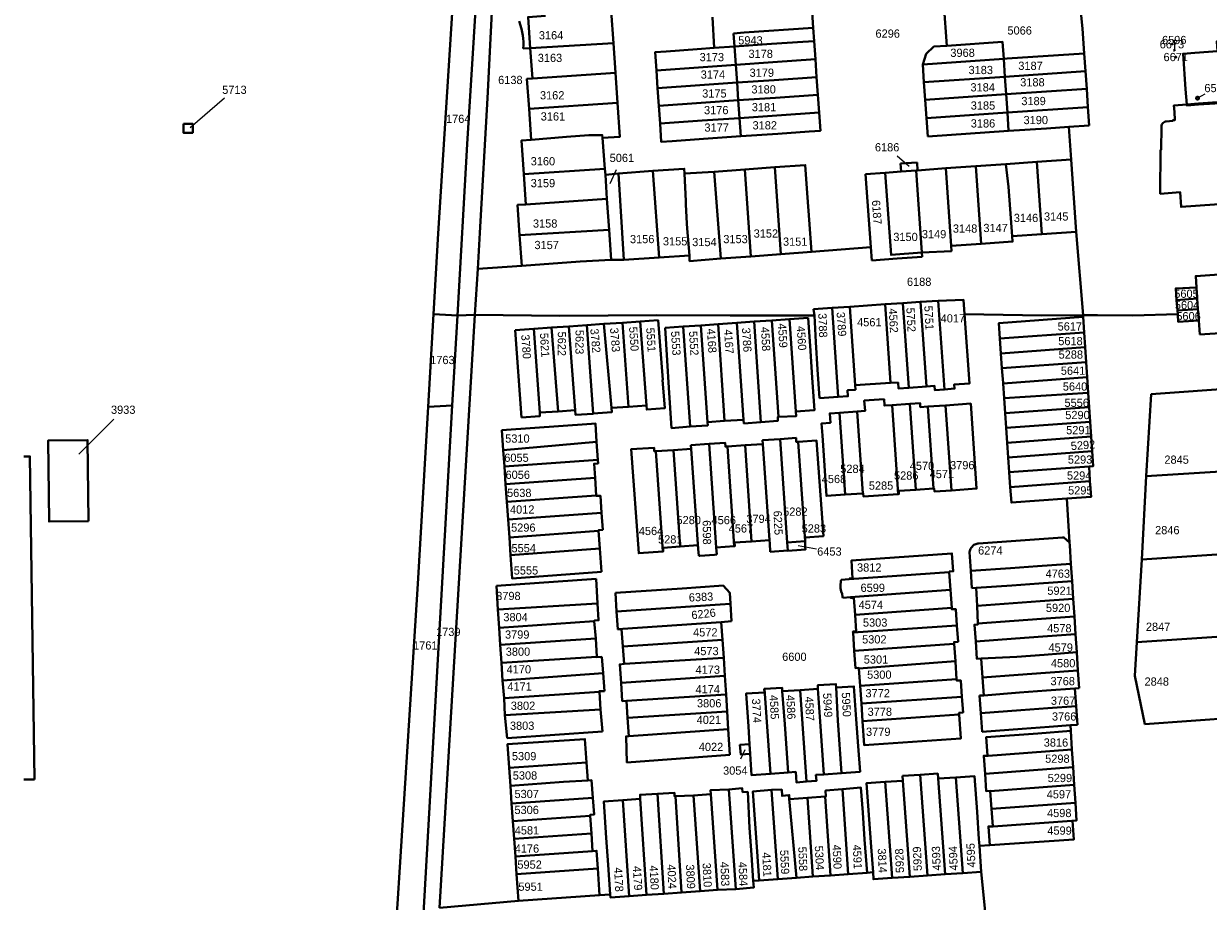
# Model space of a CAD drawing. Extents: x 99476 to 102828, y 406437 to 407931.
# Tile 2 of 48: x 99476 to 99836, y 406603 to 406870. Entities that reach past the tile are written whole.
import ezdxf
from ezdxf.enums import TextEntityAlignment as Align

# ---------------------------------------------------------------- set-up
doc = ezdxf.new("R2010")
doc.units = 0
doc.header["$MEASUREMENT"] = 0
for name, color, linetype, lineweight in [('BK_aanpijling', 10, 'Continuous', 0), ('BK_perceelnr', 10, 'Continuous', 13), ('BK_perceelnummer onder hoek', 10, 'Continuous', 13), ('BK_perceelsgrens', 10, 'Continuous', 40)]:
    doc.layers.add(name, color=color, linetype=linetype, lineweight=lineweight)
doc.styles.add('Style-WORKING', font='WORKING.shx')

msp = doc.modelspace()

# ---------------------------------------------------------------- linework, layer by layer
at = {"layer": 'BK_aanpijling', "linetype": 'Continuous', "lineweight": 0}
for p, q in [((99825.789, 406865.442), (99825.825, 406862.305)), ((99835.155359, 406848.943954), (99832.885, 406847.735)), ((99536.739228, 406847.697705), (99526.265, 406838.725)), ((99741.471789, 406830.23207), (99745.165, 406827.115)), ((99655.997894, 406825.959276), (99654.005, 406821.715)), ((99503.098363, 406750.156783), (99492.455, 406739.515)), ((99716.922161, 406710.588286), (99711.325, 406711.635)), ((99693.917742, 406646.846128), (99695.225, 406649.615))]:
    msp.add_line(p, q, dxfattribs=at)
at = {"layer": 'BK_perceelsgrens', "linetype": 'Continuous', "lineweight": 40}
for p, q in [((99654.464, 406874.203), (99655.138, 406864.501)), ((99715.364, 406876.994), (99715.906, 406869.14)), ((99755.673, 406876.261), (99756.555, 406863.707)), ((99626.47, 406871.195), (99627.102, 406868.798)), ((99685.314, 406872.364), (99685.773, 406863.011)), ((99694.883, 406867.671), (99691.682, 406867.447)), ((99691.965, 406863.446), (99691.682, 406867.447)), ((99694.883, 406867.671), (99715.906, 406869.14)), ((99715.906, 406869.14), (99716.182, 406865.136)), ((99629.81, 406862.991), (99627.625, 406862.861)), ((99629.81, 406862.991), (99655.138, 406864.501)), ((99629.81, 406862.991), (99630.459, 406853.703)), ((99655.138, 406864.501), (99655.767, 406855.446)), ((99691.965, 406863.446), (99685.773, 406863.011)), ((99691.965, 406863.446), (99692.36, 406857.863)), ((99716.573, 406859.566), (99716.182, 406865.136)), ((99716.952, 406854.175), (99716.573, 406859.566)), ((99749.24, 406857.971), (99773.909, 406859.716)), ((99773.909, 406859.716), (99774.281, 406854.253)), ((99798.428, 406861.378), (99798.798, 406855.926)), ((99825.654, 406862.229), (99825.923, 406862.177)), ((99668.216, 406856.169), (99668.581, 406850.787)), ((99692.36, 406857.863), (99692.742, 406852.477)), ((99749.24, 406857.971), (99749.619, 406852.57)), ((99774.281, 406854.253), (99798.798, 406855.926)), ((99798.798, 406855.926), (99799.157, 406850.608)), ((99630.459, 406853.703), (99655.767, 406855.446)), ((99655.767, 406855.446), (99656.403, 406846.298)), ((99692.742, 406852.477), (99693.123, 406847.091)), ((99717.331, 406848.783), (99716.952, 406854.175)), ((99749.619, 406852.57), (99774.281, 406854.253)), ((99749.619, 406852.57), (99749.994, 406847.254)), ((99774.281, 406854.253), (99774.643, 406848.936)), ((99668.581, 406850.787), (99668.945, 406845.407)), ((99717.709, 406843.411), (99717.331, 406848.783)), ((99749.994, 406847.254), (99774.643, 406848.936)), ((99774.643, 406848.936), (99799.157, 406850.608)), ((99774.643, 406848.936), (99775.022, 406843.387)), ((99799.157, 406850.608), (99799.532, 406845.059)), ((99629.442, 406844.531), (99656.403, 406846.298)), ((99668.945, 406845.407), (99669.31, 406840.026)), ((99693.123, 406847.091), (99693.504, 406841.715)), ((99749.994, 406847.254), (99750.384, 406841.705)), ((99775.022, 406843.387), (99799.532, 406845.059)), ((99799.91, 406839.455), (99799.532, 406845.059)), ((99829.6, 406845.837), (99833.154, 406846.093)), ((99629.442, 406844.531), (99630.105, 406835.049)), ((99693.504, 406841.715), (99693.899, 406836.152)), ((99750.384, 406841.705), (99775.022, 406843.387)), ((99750.384, 406841.705), (99750.779, 406836.101)), ((99775.022, 406843.387), (99775.405, 406837.782)), ((99750.779, 406836.101), (99775.405, 406837.782)), ((99793.756, 406839.035), (99799.91, 406839.455)), ((99793.756, 406839.035), (99794.441, 406829.07)), ((99651.822, 406835.636), (99652.481, 406826.214)), ((99747.511, 406828.207), (99742.488, 406827.848)), ((99742.488, 406827.848), (99742.725, 406825.402)), ((99747.672, 406825.75), (99747.511, 406828.207)), ((99756.239, 406826.431), (99765.373, 406827.077)), ((99765.373, 406827.077), (99774.506, 406827.722)), ((99765.373, 406827.077), (99766.994, 406803.488)), ((99774.506, 406827.722), (99783.934, 406828.388)), ((99783.934, 406828.388), (99794.441, 406829.07)), ((99783.934, 406828.388), (99785.483, 406806.388)), ((99794.441, 406829.07), (99795.951, 406807.108)), ((99627.812, 406824.663), (99652.481, 406826.214)), ((99627.812, 406824.663), (99628.457, 406815.442)), ((99652.481, 406826.214), (99652.667, 406824.446)), ((99652.667, 406824.446), (99656.67, 406824.84)), ((99652.667, 406824.446), (99653.119, 406817.079)), ((99656.67, 406824.84), (99667.08, 406825.601)), ((99656.67, 406824.84), (99658.332, 406798.603)), ((99667.08, 406825.601), (99669.013, 406799.278)), ((99676.78, 406824.84), (99685.744, 406825.39)), ((99685.744, 406825.39), (99695.099, 406826.062)), ((99685.744, 406825.39), (99687.845, 406798.935)), ((99695.099, 406826.062), (99704.232, 406826.718)), ((99695.099, 406826.062), (99696.887, 406799.624)), ((99704.232, 406826.718), (99706.097, 406800.326)), ((99737.832, 406825.061), (99731.869, 406824.639)), ((99731.869, 406824.639), (99733.477, 406802.41)), ((99742.725, 406825.402), (99737.832, 406825.061)), ((99737.832, 406825.061), (99739.422, 406802.864)), ((99747.212, 406825.714), (99742.725, 406825.402)), ((99747.212, 406825.714), (99747.672, 406825.75)), ((99747.212, 406825.714), (99748.998, 406800.758)), ((99747.672, 406825.75), (99756.239, 406826.431)), ((99756.239, 406826.431), (99757.859, 406802.86)), ((99628.457, 406815.442), (99653.119, 406817.079)), ((99653.119, 406817.079), (99653.775, 406807.701)), ((99626.582, 406806.052), (99653.775, 406807.701)), ((99626.582, 406806.052), (99627.229, 406796.786)), ((99653.775, 406807.701), (99654.431, 406798.587)), ((99776.474, 406805.768), (99785.483, 406806.388)), ((99785.483, 406806.388), (99795.951, 406807.108)), ((99795.951, 406807.108), (99798.061, 406781.707)), ((99715.355, 406801.031), (99733.477, 406802.41)), ((99733.477, 406802.41), (99733.77, 406798.359)), ((99757.859, 406802.86), (99766.994, 406803.488)), ((99654.431, 406798.587), (99658.332, 406798.603)), ((99658.332, 406798.603), (99669.013, 406799.278)), ((99669.013, 406799.278), (99678.221, 406799.86)), ((99687.845, 406798.935), (99696.887, 406799.624)), ((99696.887, 406799.624), (99706.097, 406800.326)), ((99706.097, 406800.326), (99715.355, 406801.031)), ((99733.77, 406798.359), (99741.449, 406798.933)), ((99741.449, 406798.933), (99749.085, 406799.494)), ((99748.998, 406800.758), (99749.085, 406799.494)), ((99612.96, 406781.804), (99613.809, 406795.848)), ((99613.809, 406795.848), (99627.229, 406796.786)), ((99832.554, 406790.185), (99832.786, 406786.792)), ((99715.987, 406783.545), (99721.641, 406783.937)), ((99715.987, 406783.545), (99716.316, 406781.609)), ((99721.641, 406783.937), (99727.022, 406784.31)), ((99721.641, 406783.937), (99723.53, 406756.875)), ((99727.022, 406784.31), (99737.806, 406785.056)), ((99727.022, 406784.31), (99728.689, 406760.445)), ((99737.806, 406785.056), (99743.186, 406785.429)), ((99737.806, 406785.056), (99739.476, 406761.116)), ((99743.186, 406785.429), (99744.987, 406759.657)), ((99748.59, 406785.8), (99753.988, 406786.063)), ((99748.59, 406785.8), (99750.385, 406760.076)), ((99753.988, 406786.063), (99755.866, 406759.179)), ((99832.786, 406786.792), (99826.522, 406786.315)), ((99826.522, 406786.315), (99826.761, 406783.134)), ((99833.003, 406783.609), (99826.761, 406783.134)), ((99832.786, 406786.792), (99833.003, 406783.609)), ((99598.725, 406753.859), (99600.376, 406782.055)), ((99600.376, 406782.055), (99607.662, 406781.639)), ((99602.191, 406601.464), (99612.96, 406781.804)), ((99606.012, 406754.271), (99607.662, 406781.639)), ((99607.662, 406781.639), (99612.96, 406781.804)), ((99697.958, 406779.78), (99703.341, 406780.161)), ((99703.341, 406780.161), (99708.744, 406780.544)), ((99703.341, 406780.161), (99705.352, 406750.788)), ((99708.744, 406780.544), (99714.35, 406780.94)), ((99708.744, 406780.544), (99710.639, 406752.411)), ((99798.061, 406781.707), (99798.077, 406781.243)), ((99798.077, 406781.243), (99798.393, 406776.488)), ((99826.761, 406783.134), (99826.839, 406782.093)), ((99833.257, 406780.155), (99833.6, 406775.91)), ((99630.854, 406777.59), (99625.224, 406777.202)), ((99625.224, 406777.202), (99627.095, 406750.596)), ((99630.854, 406777.59), (99636.24, 406777.962)), ((99630.854, 406777.59), (99632.71, 406752.09)), ((99636.24, 406777.962), (99641.587, 406778.33)), ((99636.24, 406777.962), (99638.276, 406752.48)), ((99641.587, 406778.33), (99647.074, 406778.709)), ((99641.587, 406778.33), (99643.514, 406752.849)), ((99647.074, 406778.709), (99652.16, 406779.06)), ((99647.074, 406778.709), (99648.973, 406751.816)), ((99652.16, 406779.06), (99657.888, 406779.455)), ((99652.16, 406779.06), (99654.532, 406753.539)), ((99657.888, 406779.455), (99663.275, 406779.826)), ((99657.888, 406779.455), (99659.692, 406753.911)), ((99663.275, 406779.826), (99665.156, 406754.228)), ((99676.352, 406778.249), (99670.87, 406777.86)), ((99681.738, 406778.631), (99676.352, 406778.249)), ((99676.352, 406778.249), (99678.469, 406747.835)), ((99681.738, 406778.631), (99686.994, 406779.003)), ((99681.738, 406778.631), (99683.788, 406749.195)), ((99686.994, 406779.003), (99692.653, 406779.404)), ((99686.994, 406779.003), (99688.969, 406749.624)), ((99692.653, 406779.404), (99697.958, 406779.78)), ((99692.653, 406779.404), (99694.659, 406749.953)), ((99697.958, 406779.78), (99699.991, 406749.19)), ((99772.745, 406774.604), (99798.393, 406776.488)), ((99798.393, 406776.488), (99798.693, 406771.987)), ((99772.745, 406774.604), (99773.06, 406770.105)), ((99773.06, 406770.105), (99798.693, 406771.987)), ((99773.06, 406770.105), (99773.373, 406765.625)), ((99798.693, 406771.987), (99798.993, 406767.484)), ((99773.373, 406765.625), (99798.993, 406767.484)), ((99798.993, 406767.484), (99799.272, 406762.929)), ((99773.702, 406760.914), (99799.272, 406762.929)), ((99799.272, 406762.929), (99799.614, 406758.16)), ((99739.476, 406761.116), (99728.689, 406760.445)), ((99750.385, 406760.076), (99744.987, 406759.657)), ((99773.702, 406760.914), (99774.015, 406756.454)), ((99723.53, 406756.875), (99717.862, 406756.471)), ((99739.968, 406754.412), (99745.34, 406754.784)), ((99745.34, 406754.784), (99747.114, 406728.618)), ((99774.015, 406756.454), (99799.614, 406758.16)), ((99774.015, 406756.454), (99774.331, 406751.931)), ((99799.614, 406758.16), (99799.904, 406753.808)), ((99598.725, 406753.859), (99606.012, 406754.271)), ((99632.71, 406752.09), (99638.276, 406752.48)), ((99638.276, 406752.48), (99643.514, 406752.849)), ((99654.532, 406753.539), (99659.692, 406753.911)), ((99723.894, 406752.085), (99729.281, 406752.458)), ((99723.894, 406752.085), (99725.608, 406727.148)), ((99729.281, 406752.458), (99731, 406727.517)), ((99739.968, 406754.412), (99741.791, 406727.344)), ((99750.825, 406753.941), (99756.188, 406754.312)), ((99750.825, 406753.941), (99752.513, 406728.987)), ((99756.188, 406754.312), (99757.986, 406728.451)), ((99774.331, 406751.931), (99799.904, 406753.808)), ((99774.331, 406751.931), (99774.644, 406747.458)), ((99799.904, 406753.808), (99800.203, 406749.313)), ((99683.788, 406749.195), (99688.969, 406749.624)), ((99688.969, 406749.624), (99694.659, 406749.953)), ((99774.644, 406747.458), (99800.203, 406749.313)), ((99774.644, 406747.458), (99774.959, 406742.953)), ((99800.203, 406749.313), (99800.501, 406744.832)), ((99705.876, 406744.069), (99708.037, 406712.645)), ((99774.959, 406742.953), (99800.501, 406744.832)), ((99800.501, 406744.832), (99800.801, 406740.337)), ((99621.592, 406740.706), (99650.006, 406743.192)), ((99621.592, 406740.706), (99621.94, 406735.708)), ((99650.006, 406743.192), (99650.379, 406737.756)), ((99668.026, 406740.362), (99673.417, 406740.72)), ((99668.026, 406740.362), (99670.155, 406709.861)), ((99673.417, 406740.72), (99678.791, 406741.086)), ((99673.417, 406740.72), (99675.472, 406711.354)), ((99678.71, 406742.223), (99684.225, 406742.589)), ((99678.71, 406742.223), (99678.791, 406741.086)), ((99678.791, 406741.086), (99680.939, 406710.654)), ((99684.225, 406742.589), (99686.417, 406711.056)), ((99689.8, 406741.809), (99695.183, 406742.167)), ((99689.8, 406741.809), (99691.895, 406711.458)), ((99695.183, 406742.167), (99700.568, 406742.525)), ((99695.183, 406742.167), (99697.183, 406712.949)), ((99700.568, 406742.525), (99702.569, 406713.345)), ((99711.361, 406743.242), (99713.142, 406717.217)), ((99774.959, 406742.953), (99775.273, 406738.469)), ((99775.273, 406738.469), (99800.801, 406740.337)), ((99621.94, 406735.708), (99650.379, 406737.756)), ((99775.273, 406738.469), (99775.587, 406733.984)), ((99621.94, 406735.708), (99622.315, 406730.331)), ((99775.587, 406733.984), (99799.854, 406735.73)), ((99775.587, 406733.984), (99775.903, 406729.467)), ((99799.854, 406735.73), (99800.151, 406731.277)), ((99817.285, 406732.756), (99849.77, 406734.828)), ((99622.315, 406730.331), (99649.52, 406732.28)), ((99622.315, 406730.331), (99622.691, 406724.945)), ((99649.52, 406732.28), (99649.889, 406726.896)), ((99775.903, 406729.467), (99800.151, 406731.277)), ((99815.923, 406707.429), (99817.285, 406732.756)), ((99622.691, 406724.945), (99649.889, 406726.896)), ((99725.608, 406727.148), (99731, 406727.517)), ((99747.114, 406728.618), (99752.513, 406728.987)), ((99793.129, 406725.947), (99793.95, 406712.564)), ((99622.691, 406724.945), (99623.067, 406719.553)), ((99623.067, 406719.553), (99651.508, 406721.598)), ((99623.067, 406719.553), (99623.443, 406714.151)), ((99623.443, 406714.151), (99650.608, 406716.125)), ((99650.608, 406716.125), (99650.978, 406710.736)), ((99713.142, 406717.217), (99713.428, 406713.041)), ((99623.443, 406714.151), (99623.818, 406708.777)), ((99686.417, 406711.056), (99691.895, 406711.458)), ((99697.183, 406712.949), (99702.569, 406713.345)), ((99702.683, 406712.251), (99702.864, 406709.771)), ((99708.037, 406712.645), (99713.428, 406713.041)), ((99708.037, 406712.645), (99708.21, 406710.124)), ((99713.428, 406713.041), (99713.518, 406711.229)), ((99793.95, 406712.564), (99793.998, 406711.786)), ((99794.364, 406706.149), (99793.998, 406711.786)), ((99623.818, 406708.777), (99650.978, 406710.736)), ((99650.978, 406710.736), (99651.464, 406703.65)), ((99680.939, 406710.654), (99681.087, 406708.558)), ((99681.424, 406708.582), (99681.087, 406708.558)), ((99681.424, 406708.582), (99685.854, 406708.894)), ((99685.854, 406708.894), (99686.564, 406708.944)), ((99686.417, 406711.056), (99686.564, 406708.944)), ((99708.21, 406710.124), (99702.864, 406709.771)), ((99763.451, 406709.628), (99763.854, 406703.932)), ((99815.923, 406707.429), (99848.357, 406709.602)), ((99775.949, 406704.811), (99763.854, 406703.932)), ((99784.209, 406705.411), (99775.949, 406704.811)), ((99784.209, 406705.411), (99794.364, 406706.149)), ((99794.708, 406700.86), (99794.364, 406706.149)), ((99814.409, 406682.28), (99815.923, 406707.429)), ((99649.89, 406701.59), (99619.51, 406699.42)), ((99650.28, 406694.08), (99649.89, 406701.59)), ((99726.911, 406701.4), (99724.41, 406701.223)), ((99726.911, 406701.4), (99757.316, 406703.55)), ((99757.316, 406703.55), (99757.689, 406698.169)), ((99763.854, 406703.932), (99764.223, 406698.695)), ((99784.593, 406700.125), (99794.708, 406700.86)), ((99795.059, 406695.46), (99794.708, 406700.86)), ((99619.51, 406699.42), (99619.917, 406692.186)), ((99655.701, 406697.27), (99656.087, 406691.563)), ((99727.289, 406695.99), (99757.689, 406698.169)), ((99757.689, 406698.169), (99758.063, 406692.77)), ((99764.223, 406698.695), (99765.56, 406698.789)), ((99776.333, 406699.525), (99765.56, 406698.789)), ((99765.56, 406698.789), (99765.794, 406693.335)), ((99784.593, 406700.125), (99776.333, 406699.525)), ((99619.917, 406692.186), (99650.28, 406694.08)), ((99687.611, 406693.766), (99656.087, 406691.563)), ((99687.611, 406693.766), (99690.723, 406693.982)), ((99690.723, 406693.982), (99691.052, 406688.624)), ((99727.289, 406695.99), (99724.895, 406695.819)), ((99776.725, 406694.129), (99765.794, 406693.335)), ((99784.985, 406694.729), (99776.725, 406694.129)), ((99784.985, 406694.729), (99795.059, 406695.46)), ((99795.409, 406690.083), (99795.059, 406695.46)), ((99619.917, 406692.186), (99620.337, 406686.625)), ((99656.087, 406691.563), (99656.45, 406686.194)), ((99728.687, 406690.641), (99758.063, 406692.77)), ((99765.794, 406693.335), (99766.025, 406687.949)), ((99785.376, 406689.354), (99795.409, 406690.083)), ((99795.759, 406684.694), (99795.409, 406690.083)), ((99620.337, 406686.625), (99649.267, 406688.622)), ((99620.337, 406686.625), (99620.681, 406681.496)), ((99649.267, 406688.622), (99649.764, 406683.366)), ((99687.959, 406688.407), (99656.45, 406686.194)), ((99656.45, 406686.194), (99656.453, 406686.149)), ((99657.538, 406686.223), (99656.453, 406686.149)), ((99657.979, 406681.016), (99657.538, 406686.223)), ((99687.959, 406688.407), (99691.052, 406688.624)), ((99687.959, 406688.407), (99688.311, 406683.001)), ((99728.034, 406685.176), (99759.669, 406687.348)), ((99777.115, 406688.754), (99766.025, 406687.949)), ((99785.376, 406689.354), (99777.115, 406688.754)), ((99620.681, 406681.496), (99649.764, 406683.366)), ((99649.764, 406683.366), (99650.081, 406677.806)), ((99657.979, 406681.016), (99688.311, 406683.001)), ((99688.311, 406683.001), (99688.67, 406677.49)), ((99728.034, 406685.176), (99728.42, 406679.648)), ((99777.507, 406683.368), (99765.366, 406682.486)), ((99785.767, 406683.968), (99777.507, 406683.368)), ((99785.767, 406683.968), (99795.759, 406684.694)), ((99796.116, 406679.195), (99795.759, 406684.694)), ((99814.409, 406682.28), (99847.354, 406684.524)), ((99620.681, 406681.496), (99621.1, 406675.986)), ((99657.979, 406681.016), (99658.39, 406675.66)), ((99728.42, 406679.648), (99758.813, 406681.804)), ((99758.813, 406681.804), (99759.181, 406676.486)), ((99786.166, 406678.472), (99796.116, 406679.195)), ((99796.474, 406673.697), (99796.116, 406679.195)), ((99621.1, 406675.986), (99650.081, 406677.806)), ((99621.1, 406675.986), (99621.393, 406670.654)), ((99651.99, 406672.902), (99651.632, 406677.784)), ((99658.39, 406675.66), (99688.67, 406677.49)), ((99688.67, 406677.49), (99689.024, 406672.053)), ((99729.827, 406674.305), (99759.181, 406676.486)), ((99777.906, 406677.872), (99767.038, 406677.27)), ((99767.038, 406677.27), (99767.428, 406671.587)), ((99786.166, 406678.472), (99777.906, 406677.872)), ((99621.393, 406670.654), (99651.99, 406672.902)), ((99651.99, 406672.902), (99652.394, 406667.424)), ((99657.43, 406669.936), (99689.024, 406672.053)), ((99689.024, 406672.053), (99689.394, 406666.362)), ((99729.827, 406674.305), (99730.194, 406669.049)), ((99778.305, 406672.377), (99767.428, 406671.587)), ((99786.565, 406672.977), (99778.305, 406672.377)), ((99786.565, 406672.977), (99796.474, 406673.697)), ((99796.824, 406668.307), (99796.474, 406673.697)), ((99621.393, 406670.654), (99621.838, 406665.271)), ((99730.194, 406669.049), (99759.558, 406671.042)), ((99730.194, 406669.049), (99730.57, 406663.667)), ((99767.428, 406671.587), (99767.805, 406666.106)), ((99786.957, 406667.591), (99795.577, 406668.22)), ((99795.577, 406668.22), (99796.824, 406668.307)), ((99795.952, 406662.83), (99795.577, 406668.22)), ((99621.838, 406665.271), (99650.832, 406667.218)), ((99621.838, 406665.271), (99622.106, 406660.041)), ((99650.832, 406667.218), (99651.214, 406661.809)), ((99659.09, 406664.49), (99689.394, 406666.362)), ((99689.394, 406666.362), (99689.73, 406661.187)), ((99701.096, 406668.068), (99702.884, 406642.223)), ((99706.503, 406667.363), (99711.937, 406667.722)), ((99711.937, 406667.722), (99717.357, 406668.08)), ((99713.86, 406639.856), (99711.937, 406667.722)), ((99730.57, 406663.667), (99761.192, 406665.668)), ((99767.805, 406666.106), (99766.528, 406666.016)), ((99766.528, 406666.016), (99766.902, 406660.72)), ((99778.696, 406666.991), (99767.805, 406666.106)), ((99786.957, 406667.591), (99778.696, 406666.991)), ((99622.106, 406660.041), (99651.214, 406661.809)), ((99651.76, 406655.16), (99651.214, 406661.809)), ((99659.09, 406664.49), (99659.405, 406659.285)), ((99659.405, 406659.285), (99689.73, 406661.187)), ((99689.73, 406661.187), (99690.08, 406655.804)), ((99730.57, 406663.667), (99730.95, 406658.216)), ((99779.088, 406661.605), (99766.902, 406660.72)), ((99787.348, 406662.205), (99779.088, 406661.605)), ((99787.348, 406662.205), (99795.952, 406662.83)), ((99796.347, 406657.153), (99795.952, 406662.83)), ((99622.106, 406660.041), (99622.74, 406653.12)), ((99659.405, 406659.285), (99659.762, 406653.666)), ((99730.95, 406658.216), (99760.296, 406660.239)), ((99766.902, 406660.72), (99767.302, 406655.044)), ((99622.74, 406653.12), (99651.76, 406655.16)), ((99659.762, 406653.666), (99690.08, 406655.804)), ((99690.08, 406655.804), (99690.587, 406648.002)), ((99767.302, 406655.044), (99779.5, 406655.93)), ((99787.76, 406656.53), (99779.5, 406655.93)), ((99794.194, 406656.997), (99787.76, 406656.53)), ((99796.347, 406657.153), (99794.194, 406656.997)), ((99794.304, 406655.317), (99794.194, 406656.997)), ((99794.304, 406655.317), (99794.678, 406649.622)), ((99696.757, 406648.342), (99696.561, 406651.258)), ((99767.831, 406647.66), (99794.678, 406649.622)), ((99767.831, 406647.66), (99768.203, 406642.261)), ((99794.678, 406649.622), (99795.031, 406644.238)), ((99646.932, 406645.668), (99623.381, 406644.041)), ((99623.381, 406644.041), (99623.759, 406638.632)), ((99647.308, 406640.227), (99646.932, 406645.668)), ((99768.203, 406642.261), (99795.031, 406644.238)), ((99795.031, 406644.238), (99795.385, 406638.853)), ((99708.261, 406642.626), (99702.884, 406642.223)), ((99724.505, 406642.456), (99719.113, 406642.081)), ((99737.857, 406639.8), (99743.163, 406640.135)), ((99739.907, 406610.574), (99737.857, 406639.8)), ((99743.109, 406641.634), (99748.515, 406641.975)), ((99743.163, 406640.135), (99743.109, 406641.634)), ((99743.163, 406640.135), (99744.007, 406629.106)), ((99750.665, 406611.315), (99748.515, 406641.975)), ((99753.932, 406640.813), (99753.993, 406640.817)), ((99753.993, 406640.817), (99759.372, 406641.156)), ((99753.993, 406640.817), (99756.041, 406611.685)), ((99759.372, 406641.156), (99761.413, 406612.055)), ((99623.759, 406638.632), (99624.136, 406633.247)), ((99668.552, 406636.159), (99670.466, 406605.765)), ((99673.999, 406635.399), (99679.446, 406635.673)), ((99679.446, 406635.673), (99684.729, 406636.027)), ((99679.446, 406635.673), (99681.514, 406606.575)), ((99684.729, 406636.027), (99686.747, 406606.928)), ((99690.218, 406637.447), (99692.385, 406607.206)), ((99703.195, 406637.342), (99705.166, 406610.198)), ((99708.524, 406635.755), (99710.819, 406610.604)), ((99724.814, 406637.581), (99726.602, 406611.749)), ((99769.811, 406636.975), (99795.385, 406638.853)), ((99769.811, 406636.975), (99770.18, 406631.622)), ((99795.385, 406638.853), (99795.74, 406633.439)), ((99648.863, 406634.954), (99624.136, 406633.247)), ((99624.136, 406633.247), (99624.515, 406627.828)), ((99657.933, 406634.207), (99663.241, 406634.612)), ((99657.933, 406634.207), (99659.874, 406605.032)), ((99663.241, 406634.612), (99665.233, 406605.387)), ((99673.999, 406635.399), (99675.824, 406606.119)), ((99714.146, 406634.941), (99719.571, 406635.332)), ((99714.146, 406634.941), (99715.855, 406610.966)), ((99719.571, 406635.332), (99721.206, 406611.356)), ((99770.18, 406631.622), (99795.74, 406633.439)), ((99795.74, 406633.439), (99796.092, 406628.074)), ((99648.051, 406629.455), (99624.515, 406627.828)), ((99648.422, 406624.08), (99648.051, 406629.455)), ((99744.007, 406629.106), (99745.29, 406610.945)), ((99624.515, 406627.828), (99624.891, 406622.449)), ((99769.254, 406626.116), (99796.092, 406628.074)), ((99769.254, 406626.116), (99769.641, 406620.493)), ((99648.422, 406624.08), (99624.891, 406622.449)), ((99624.891, 406622.449), (99625.267, 406617.064)), ((99648.791, 406618.74), (99648.422, 406624.08)), ((99766.511, 406620.336), (99769.641, 406620.493)), ((99766.511, 406620.336), (99767.056, 406612.444)), ((99625.267, 406617.064), (99625.643, 406611.686)), ((99650.351, 406613.394), (99625.643, 406611.686)), ((99625.643, 406611.686), (99626.208, 406603.605)), ((99650.908, 406605.314), (99650.351, 406613.394)), ((99705.166, 406610.198), (99710.819, 406610.604)), ((99710.819, 406610.604), (99715.855, 406610.966)), ((99715.855, 406610.966), (99721.206, 406611.356)), ((99721.206, 406611.356), (99726.602, 406611.749)), ((99726.602, 406611.749), (99732.369, 406612.17)), ((99732.369, 406612.17), (99734.118, 406612.282)), ((99745.29, 406610.945), (99739.907, 406610.574)), ((99750.665, 406611.315), (99745.29, 406610.945)), ((99756.041, 406611.685), (99750.665, 406611.315)), ((99761.413, 406612.055), (99756.041, 406611.685)), ((99767.056, 406612.444), (99761.413, 406612.055)), ((99767.056, 406612.444), (99768.315, 406599.338)), ((99681.514, 406606.575), (99686.747, 406606.928)), ((99686.747, 406606.928), (99692.385, 406607.206)), ((99697.678, 406609.695), (99699.451, 406609.819)), ((99699.451, 406609.819), (99705.166, 406610.198)), ((99602.191, 406601.464), (99626.208, 406603.605)), ((99626.208, 406603.605), (99650.908, 406605.314)), ((99650.908, 406605.314), (99654.147, 406605.518)), ((99659.874, 406605.032), (99665.233, 406605.387)), ((99665.233, 406605.387), (99670.466, 406605.765)), ((99670.466, 406605.765), (99675.824, 406606.119)), ((99675.824, 406606.119), (99681.514, 406606.575))]:
    msp.add_line(p, q, dxfattribs=at)
at = {"layer": 'BK_perceelsgrens', "linetype": 'Continuous', "lineweight": 40, "flags": 128}
for points in [[(99613.809, 406795.848), (99614.473, 406806.833), (99616.773, 406847.738), (99619.881, 406908.341), (99622.801, 406957.766)], [(99600.376, 406782.055), (99601.814, 406806.611), (99607.656, 406899.227)], [(99607.662, 406781.639), (99610.639, 406833.77), (99614.617, 406898.932)], [(99797.107, 406876.903), (99797.92, 406868.9), (99798.428, 406861.378)], [(99634.476, 406872.785), (99629.155, 406872.415), (99629.81, 406862.991)], [(99627.102, 406868.798), (99627.369, 406867.833), (99627.565, 406866.851), (99627.689, 406865.858), (99627.74, 406864.858), (99627.719, 406863.858), (99627.625, 406862.861)], [(99832.043, 406861.525), (99838.935, 406862.021), (99838.72, 406865.007), (99858.459, 406866.428), (99858.349, 406867.95), (99859.024, 406868), (99859.47, 406860.85), (99860.366, 406848.04)], [(99685.773, 406863.011), (99680.63, 406862.65), (99671.13, 406861.98), (99667.838, 406861.748), (99668.216, 406856.169)], [(99716.182, 406865.136), (99712.78, 406864.9), (99703.27, 406864.24), (99691.965, 406863.446)], [(99749.24, 406857.971), (99750.321, 406861.218), (99752.648, 406863.441), (99756.555, 406863.707)], [(99756.555, 406863.707), (99773.558, 406864.867), (99773.909, 406859.716)], [(99825.002, 406864.021), (99825.254, 406864.161), (99825.002, 406864.245), (99825.002, 406864.021)], [(99716.573, 406859.566), (99703.661, 406858.66), (99692.36, 406857.863)], [(99773.909, 406859.716), (99774.988, 406859.806), (99798.428, 406861.378)], [(99825.654, 406862.229), (99825.855, 406862.434), (99825.923, 406862.177)], [(99826.108, 406860.129), (99826.444, 406860.213), (99826.22, 406860.437), (99826.108, 406860.129)], [(99832.043, 406861.525), (99828.49, 406861.27), (99829.267, 406850.467), (99829.6, 406845.837)], [(99692.36, 406857.863), (99681.022, 406857.064), (99668.216, 406856.169)], [(99630.459, 406853.703), (99628.809, 406853.588), (99629.442, 406844.531)], [(99668.581, 406850.787), (99681.401, 406851.685), (99692.742, 406852.477)], [(99692.742, 406852.477), (99704.045, 406853.268), (99716.952, 406854.175)], [(99717.331, 406848.783), (99704.428, 406847.875), (99693.123, 406847.091)], [(99651.822, 406835.636), (99657.118, 406836.006), (99656.403, 406846.298)], [(99693.123, 406847.091), (99681.779, 406846.305), (99668.945, 406845.407)], [(99823.355, 406840.678), (99825.318, 406840.806), (99825.337, 406841.013), (99826.015, 406841.072), (99825.84, 406843.542), (99825.694, 406845.556), (99829.6, 406845.837)], [(99829.6, 406845.837), (99829.622, 406845.53), (99833.176, 406845.786)], [(99833.004, 406848.175), (99832.843, 406848.189), (99832.687, 406848.143), (99832.559, 406848.044), (99832.477, 406847.904), (99832.451, 406847.744)], [(99832.451, 406847.744), (99832.486, 406847.593), (99832.571, 406847.463), (99832.694, 406847.369), (99832.842, 406847.323)], [(99832.842, 406847.323), (99832.955, 406847.326), (99833.063, 406847.358)], [(99833.063, 406847.358), (99833.206, 406847.461), (99833.297, 406847.612), (99833.32, 406847.787), (99833.272, 406847.957), (99833.16, 406848.094), (99833.004, 406848.175)], [(99833.154, 406846.093), (99848.892, 406847.227), (99860.366, 406848.04)], [(99860.366, 406848.04), (99860.402, 406847.537), (99857.928, 406847.392), (99833.176, 406845.786)], [(99669.31, 406840.026), (99682.157, 406840.925), (99693.504, 406841.715)], [(99693.504, 406841.715), (99704.809, 406842.503), (99717.709, 406843.411)], [(99693.899, 406836.152), (99705.19, 406836.95), (99714.7, 406837.59), (99718.102, 406837.819), (99717.709, 406843.411)], [(99524.291, 406839.936), (99524.317, 406837.194), (99527.093, 406837.222), (99527.069, 406839.961), (99524.291, 406839.936)], [(99669.31, 406840.026), (99669.688, 406834.444), (99673.04, 406834.68), (99682.55, 406835.35), (99693.899, 406836.152)], [(99775.405, 406837.782), (99786.959, 406838.571), (99793.756, 406839.035)], [(99875.03, 406818.501), (99875.065, 406818.011), (99855.358, 406816.577), (99827.855, 406814.672), (99827.573, 406819.167), (99821.539, 406818.666), (99821.639, 406832.023), (99821.867, 406832.055), (99821.892, 406839.082)], [(99821.892, 406839.082), (99821.927, 406839.419), (99822.033, 406839.742), (99822.204, 406840.034), (99822.433, 406840.284), (99822.71, 406840.48), (99823.022, 406840.614), (99823.355, 406840.678)], [(99630.105, 406835.049), (99627.101, 406834.84), (99627.812, 406824.663)], [(99630.105, 406835.049), (99640.83, 406836), (99647.61, 406836.45), (99651.708, 406836.497), (99651.822, 406835.636)], [(99704.232, 406826.718), (99713.492, 406827.384), (99714.2, 406817.54), (99714.66, 406810.7), (99715.355, 406801.031)], [(99774.506, 406827.722), (99775.32, 406820.82), (99775.908, 406813.981), (99776.474, 406805.768)], [(99667.08, 406825.601), (99676.68, 406826.3), (99676.78, 406824.84)], [(99676.78, 406824.84), (99677.14, 406816.42), (99677.2, 406815.37), (99677.48, 406809.65), (99677.58, 406808.15), (99678.221, 406799.86)], [(99628.457, 406815.442), (99625.938, 406815.266), (99626.582, 406806.052)], [(99766.994, 406803.488), (99776.585, 406804.147), (99776.474, 406805.768)], [(99739.422, 406802.864), (99739.622, 406800.085), (99748.998, 406800.758)], [(99748.998, 406800.758), (99757.972, 406801.213), (99757.859, 406802.86)], [(99627.229, 406796.786), (99644.948, 406798.024), (99654.431, 406798.587)], [(99678.221, 406799.86), (99678.312, 406798.209), (99687.845, 406798.935)], [(99860.14, 406781.68), (99859.78, 406786.93), (99859.251, 406794.014), (99858.74, 406793.98), (99858.86, 406792.46), (99853.81, 406792.12), (99853.46, 406796.14), (99851, 406795.95), (99851.32, 406791.93), (99839.64, 406791.12), (99839.43, 406794.1), (99832.32, 406793.61), (99832.554, 406790.185)], [(99832.554, 406790.185), (99826.255, 406789.867), (99826.522, 406786.315)], [(99743.186, 406785.429), (99748.477, 406785.795), (99748.59, 406785.8)], [(99753.988, 406786.063), (99761.653, 406786.436), (99761.958, 406782.077)], [(99833.003, 406783.609), (99833.06, 406782.78), (99833.257, 406780.155)], [(99612.96, 406781.804), (99638.802, 406781.585), (99668.279, 406781.729), (99690.639, 406781.633), (99716.316, 406781.609)], [(99663.275, 406779.826), (99668.71, 406780.2), (99670.154, 406762.099), (99670.087, 406762.094), (99670.744, 406753.432), (99665.248, 406753.016), (99665.156, 406754.228)], [(99714.35, 406780.94), (99715.07, 406770.91), (99715.64, 406762.67), (99716.278, 406752.816), (99716.201, 406752.841), (99710.639, 406752.411)], [(99716.316, 406781.609), (99716.69, 406773.52), (99717.27, 406765.25), (99717.862, 406756.471)], [(99761.958, 406782.077), (99763.435, 406760.951), (99758.856, 406760.695), (99758.948, 406759.398), (99755.866, 406759.179)], [(99761.958, 406782.077), (99785.471, 406781.674), (99798.061, 406781.707)], [(99798.077, 406781.243), (99772.413, 406779.35), (99772.745, 406774.604)], [(99798.061, 406781.707), (99802.471, 406781.719), (99813.166, 406781.596), (99826.839, 406782.093)], [(99826.839, 406782.093), (99827.013, 406779.691), (99833.257, 406780.155)], [(99833.6, 406775.91), (99853.69, 406777.23), (99860.2, 406780.62)], [(99670.87, 406777.86), (99671.456, 406767.93), (99672.027, 406759.653), (99672.828, 406747.419), (99678.469, 406747.835)], [(99773.373, 406765.625), (99773.686, 406761.147), (99773.702, 406760.914)], [(99728.689, 406760.445), (99728.785, 406759.078), (99726.374, 406758.908), (99726.486, 406757.086), (99723.53, 406756.875)], [(99744.987, 406759.657), (99741.888, 406759.416), (99741.768, 406761.259), (99739.476, 406761.116)], [(99755.866, 406759.179), (99752.919, 406758.969), (99752.827, 406760.266), (99750.385, 406760.076)], [(99817.285, 406732.756), (99818.8, 406757.701), (99845.621, 406759.615), (99848.281, 406757.194), (99849.77, 406734.828)], [(99729.281, 406752.458), (99731.691, 406752.625), (99731.473, 406755.769), (99737.482, 406756.185), (99737.616, 406754.249), (99739.968, 406754.412)], [(99745.34, 406754.784), (99748.435, 406754.998), (99748.52, 406753.781), (99750.825, 406753.941)], [(99756.188, 406754.312), (99763.87, 406754.844), (99765.62, 406728.973), (99757.986, 406728.451)], [(99568.846, 406582.791), (99596.468, 406585.373), (99606.012, 406754.271)], [(99568.846, 406582.791), (99569.09, 406584.42), (99570.548, 406586.816), (99575.552, 406588.304), (99584.758, 406589.431), (99588.611, 406589.872), (99595.572, 406700), (99598.725, 406753.859)], [(99627.095, 406750.596), (99632.72, 406750.98), (99632.71, 406752.09)], [(99643.514, 406752.849), (99643.617, 406751.399), (99648.976, 406751.773), (99648.973, 406751.816)], [(99648.973, 406751.816), (99654.627, 406752.224), (99654.532, 406753.539)], [(99665.156, 406754.228), (99659.699, 406753.814), (99659.692, 406753.911)], [(99705.352, 406750.788), (99710.712, 406751.015), (99710.639, 406752.411)], [(99723.894, 406752.085), (99720.931, 406751.88), (99721.16, 406749), (99718.457, 406748.811), (99718.7, 406745.11), (99719.963, 406726.763), (99725.608, 406727.148)], [(99648.411, 406748.736), (99621.171, 406746.748), (99621.592, 406740.706)], [(99648.411, 406748.736), (99649.62, 406748.819), (99650.006, 406743.192)], [(99678.469, 406747.835), (99683.836, 406748.23), (99683.788, 406749.195)], [(99694.659, 406749.953), (99694.835, 406748.836), (99699.991, 406749.19)], [(99699.991, 406749.19), (99705.197, 406749.62), (99705.124, 406750.788), (99705.352, 406750.788)], [(99705.876, 406744.069), (99700.489, 406743.711), (99700.568, 406742.525)], [(99705.876, 406744.069), (99710.693, 406744.389), (99710.772, 406743.203), (99711.361, 406743.242)], [(99495.32, 406719.09), (99495.08, 406743.76), (99483.13, 406743.64), (99483.371, 406718.972), (99495.32, 406719.09)], [(99668.026, 406740.362), (99667.556, 406740.331), (99667.483, 406741.437), (99660.478, 406740.971), (99662.811, 406709.321), (99670.155, 406709.861)], [(99684.225, 406742.589), (99689.123, 406742.915), (99689.199, 406741.769), (99689.8, 406741.809)], [(99711.361, 406743.242), (99716.959, 406743.614), (99719.011, 406714.563), (99713.432, 406714.153), (99713.513, 406713.047), (99713.428, 406713.041)], [(99799.854, 406735.73), (99801.102, 406735.813), (99800.801, 406740.337)], [(99478.944, 406640.52), (99477.527, 406738.77), (99475.642, 406738.742826)], [(99650.379, 406737.756), (99650.454, 406736.659), (99649.225, 406736.575), (99649.52, 406732.28)], [(99775.903, 406729.467), (99776.232, 406724.755), (99793.129, 406725.947)], [(99793.129, 406725.947), (99800.472, 406726.466), (99800.151, 406731.277)], [(99649.889, 406726.896), (99649.9, 406726.743), (99651.149, 406726.828), (99651.508, 406721.598)], [(99731, 406727.517), (99731.16, 406727.528), (99731.222, 406726.621), (99741.791, 406727.344)], [(99741.791, 406727.344), (99742.001, 406727.358), (99741.939, 406728.265), (99747.114, 406728.618)], [(99752.513, 406728.987), (99752.777, 406729.006), (99752.839, 406728.099), (99757.986, 406728.451)], [(99651.508, 406721.598), (99651.859, 406716.477), (99650.59, 406716.39), (99650.608, 406716.125)], [(99675.472, 406711.354), (99680.794, 406711.745), (99680.875, 406710.649), (99680.939, 406710.654)], [(99691.895, 406711.458), (99692.043, 406711.469), (99691.963, 406712.565), (99697.183, 406712.949)], [(99702.569, 406713.345), (99702.603, 406713.347), (99702.683, 406712.251)], [(99793.95, 406712.564), (99792.202, 406714.131), (99791.742, 406714.157), (99790.37, 406714.054), (99766.202, 406712.323), (99766.008, 406712.34), (99765.37, 406712.13), (99764.851, 406711.84), (99764.489, 406711.554), (99764.259, 406711.323), (99764.015, 406711.017), (99763.826, 406710.716), (99763.66, 406710.371), (99763.545, 406710.045), (99763.451, 406709.628)], [(99623.818, 406708.777), (99624.315, 406701.645), (99651.464, 406703.65)], [(99670.155, 406709.861), (99670.304, 406709.872), (99670.224, 406710.968), (99675.472, 406711.354)], [(99708.21, 406710.124), (99708.214, 406710.054), (99708.248, 406710.056)], [(99708.248, 406710.056), (99712.224, 406710.338), (99713.572, 406710.431), (99713.518, 406711.229)], [(99726.911, 406701.4), (99726.896, 406701.619), (99727.915, 406701.69), (99727.537, 406707.102), (99758.139, 406709.303), (99758.518, 406703.832), (99757.302, 406703.748), (99757.316, 406703.55)], [(99724.41, 406701.223), (99724.371, 406700.838), (99724.237, 406699.525), (99724.269, 406698.731), (99724.315, 406698.25), (99724.452, 406697.662), (99724.776, 406697.015), (99724.865, 406696.118), (99724.895, 406695.819)], [(99655.701, 406697.27), (99660.43, 406697.59), (99676.09, 406698.65), (99687.244, 406699.405)], [(99687.244, 406699.405), (99688.499, 406699.49), (99690.516, 406697.332), (99690.723, 406693.982)], [(99649.267, 406688.622), (99649.318, 406688.825), (99650.588, 406688.952), (99650.28, 406694.08)], [(99727.289, 406695.99), (99727.306, 406695.747), (99728.325, 406695.818), (99728.687, 406690.641)], [(99728.687, 406690.641), (99729.042, 406685.552), (99728.013, 406685.481), (99728.034, 406685.176)], [(99758.063, 406692.77), (99758.097, 406692.278), (99759.322, 406692.363), (99759.669, 406687.348)], [(99759.669, 406687.348), (99760.011, 406682.417), (99758.776, 406682.332), (99758.813, 406681.804)], [(99766.025, 406687.949), (99766.037, 406687.665), (99765.006, 406687.593), (99765.366, 406682.486)], [(99728.42, 406679.648), (99728.788, 406674.376), (99729.817, 406674.448), (99729.827, 406674.305)], [(99765.366, 406682.486), (99765.741, 406677.179), (99767.038, 406677.27)], [(99845.014, 406659.357), (99816.855, 406657.393), (99813.817, 406672.059), (99814.409, 406682.28)], [(99651.632, 406677.784), (99650.055, 406677.755), (99650.081, 406677.806)], [(99658.39, 406675.66), (99657.05, 406675.54), (99657.43, 406669.936)], [(99759.181, 406676.486), (99759.196, 406676.273), (99759.558, 406671.042)], [(99657.43, 406669.936), (99657.81, 406664.37), (99659.09, 406664.49)], [(99701.096, 406668.068), (99706.432, 406668.44), (99706.503, 406667.363)], [(99717.357, 406668.08), (99717.285, 406669.167), (99722.811, 406669.542), (99722.883, 406668.445)], [(99722.883, 406668.445), (99728.33, 406668.805), (99729.03, 406658.89), (99729.61, 406650.67), (99730.162, 406642.849), (99724.505, 406642.456)], [(99724.505, 406642.456), (99723.399, 406658.501), (99722.883, 406668.445)], [(99759.558, 406671.042), (99759.59, 406670.582), (99760.845, 406670.669), (99761.192, 406665.668)], [(99652.394, 406667.424), (99650.82, 406667.395), (99650.832, 406667.218)], [(99696.561, 406651.258), (99696.2, 406656.62), (99695.49, 406666.635), (99701.096, 406667.005), (99701.026, 406668.063), (99701.096, 406668.068)], [(99708.261, 406642.626), (99707.243, 406657.384), (99706.503, 406667.363)], [(99719.113, 406642.081), (99718.007, 406658.128), (99717.357, 406668.08)], [(99761.192, 406665.668), (99761.522, 406660.903), (99760.256, 406660.816), (99760.296, 406660.239)], [(99730.95, 406658.216), (99731.46, 406650.911), (99760.801, 406652.943), (99760.296, 406660.239)], [(99794.304, 406655.317), (99784.25, 406654.51), (99768.608, 406653.424), (99768.994, 406647.811), (99767.826, 406647.731), (99767.831, 406647.66)], [(99646.932, 406645.668), (99646.439, 406652.815), (99622.88, 406651.211), (99623.381, 406644.041)], [(99659.762, 406653.666), (99658.957, 406653.599), (99659.232, 406645.716), (99690.587, 406648.002)], [(99696.561, 406651.258), (99693.63, 406651.05), (99693.85, 406648.14), (99696.757, 406648.342)], [(99702.884, 406642.223), (99697.154, 406641.794), (99696.757, 406648.342)], [(99475.642, 406640.472398), (99478.944, 406640.52)], [(99623.759, 406638.632), (99639.934, 406639.752), (99647.308, 406640.227)], [(99648.863, 406634.954), (99648.494, 406640.309), (99647.308, 406640.227)], [(99713.86, 406639.856), (99710.816, 406639.615), (99710.595, 406642.801), (99708.261, 406642.626)], [(99719.113, 406642.081), (99716.759, 406641.917), (99716.885, 406640.095), (99713.86, 406639.856)], [(99734.118, 406612.282), (99733.56, 406620.08), (99732.97, 406628.33), (99732.175, 406639.442), (99737.857, 406639.8)], [(99748.515, 406641.975), (99753.838, 406642.31), (99753.932, 406640.813)], [(99759.372, 406641.156), (99765.05, 406641.514), (99765.8, 406630.64), (99766.37, 406622.38), (99766.511, 406620.336)], [(99768.203, 406642.261), (99768.569, 406636.935), (99769.808, 406637.021), (99769.811, 406636.975)], [(99663.241, 406634.612), (99663.244, 406635.856), (99668.552, 406636.159)], [(99668.552, 406636.159), (99673.658, 406636.462), (99673.757, 406635.37), (99673.935, 406635.396), (99673.999, 406635.399)], [(99690.218, 406637.447), (99684.656, 406637.221), (99684.729, 406636.027)], [(99690.218, 406637.447), (99694.333, 406637.827), (99694.432, 406636.685), (99695.981, 406636.76), (99696.54, 406625.82), (99697.13, 406617.58), (99697.678, 406609.695)], [(99703.195, 406637.342), (99697.556, 406636.887), (99698.72, 406620.01), (99699.451, 406609.819)], [(99703.195, 406637.342), (99706.344, 406637.468), (99706.467, 406635.538), (99708.524, 406635.755)], [(99708.524, 406635.755), (99708.626, 406635.766), (99708.674, 406634.547), (99714.146, 406634.941)], [(99719.571, 406635.332), (99719.805, 406635.349), (99719.702, 406637.159), (99724.814, 406637.581)], [(99724.814, 406637.581), (99730.446, 406638.045), (99730.98, 406630.43), (99731.57, 406622.24), (99732.369, 406612.17)], [(99648.051, 406629.455), (99648.03, 406629.763), (99649.216, 406629.845), (99648.863, 406634.954)], [(99657.933, 406634.207), (99652.218, 406633.827), (99652.94, 406622.74), (99653.49, 406614.56), (99654.147, 406605.518)], [(99770.18, 406631.622), (99770.544, 406626.325), (99769.246, 406626.235), (99769.254, 406626.116)], [(99769.641, 406620.493), (99795.239, 406622.292), (99794.847, 406627.957), (99796.094, 406628.043), (99796.092, 406628.074)], [(99625.267, 406617.064), (99641.428, 406618.181), (99648.791, 406618.74)], [(99650.351, 406613.394), (99649.977, 406618.822), (99648.791, 406618.74)], [(99739.907, 406610.574), (99734.268, 406610.185), (99734.118, 406612.282)], [(99692.385, 406607.206), (99697.821, 406607.636), (99697.678, 406609.695)], [(99654.147, 406605.518), (99654.21, 406604.653), (99659.874, 406605.032)]]:
    msp.add_lwpolyline(points, dxfattribs=at)

# ---------------------------------------------------------------- texts
at = {"layer": 'BK_perceelnr', "linetype": 'Continuous', "lineweight": 13, "style": 'Style-WORKING'}
for s, p in [('3164', (99636.145542, 406866.881)), ('5943', (99696.819542, 406865.337)), ('6296', (99738.59539, 406867.393)), ('5066', (99778.753542, 406868.335)), ('6596', (99825.78839, 406865.442)), ('3968', (99761.38139, 406861.55)), ('6673', (99825.085084, 406864.142)), ('3163', (99635.807542, 406860.006)), ('3173', (99685.060542, 406860.231)), ('3178', (99699.938542, 406861.246)), ('6671', (99826.256084, 406860.26)), ('3174', (99685.398542, 406854.934)), ('3179', (99700.276542, 406855.498)), ('3183', (99766.906847, 406856.32)), ('3187', (99782.055766, 406857.596)), ('6138', (99623.755542, 406853.29)), ('3184', (99767.501847, 406851.047)), ('3188', (99782.640847, 406852.578)), ('6528', (99838.685695, 406850.824)), ('5713', (99539.776542, 406850.3)), ('3162', (99636.483542, 406848.623)), ('3175', (99685.849542, 406849.186)), ('3180', (99700.829929, 406850.426)), ('3176', (99686.413542, 406844.114)), ('3181', (99700.952847, 406845.016)), ('3185', (99767.587847, 406845.519)), ('3189', (99782.980847, 406846.88)), ('1764', (99607.886237, 406841.47)), ('3161', (99636.709542, 406842.198)), ('3186', (99767.587847, 406840.076)), ('3190', (99783.651624, 406841.096)), ('3177', (99686.53546, 406838.817)), ('3182', (99701.177847, 406839.493)), ('6186', (99738.414542, 406832.812)), ('5061', (99657.697542, 406829.58)), ('3160', (99633.656624, 406828.561)), ('3159', (99633.666847, 406821.911)), ('3146', (99780.684695, 406811.329)), ('3145', (99789.869695, 406811.755)), ('3158', (99634.342847, 406809.626)), ('3148', (99762.143695, 406808.097)), ('3147', (99771.424613, 406808.268)), ('3156', (99663.871847, 406804.892)), ('3155', (99673.902847, 406804.216)), ('3154', (99682.806847, 406803.99)), ('3153', (99692.273847, 406804.892)), ('3152', (99701.515847, 406806.583)), ('3151', (99710.436847, 406804.11)), ('3150', (99744.018929, 406805.546)), ('3149', (99752.703695, 406806.396)), ('3157', (99634.803766, 406803.089)), ('6188', (99748.163542, 406791.909)), ('5605', (99829.521542, 406788.261)), ('5604', (99829.697542, 406784.826)), ('4561', (99732.999542, 406779.595)), ('4017', (99758.43246, 406780.777)), ('5606', (99830.148542, 406781.44)), ('5617', (99794.01746, 406778.315)), ('5618', (99794.213542, 406773.868)), ('1763', (99603.077237, 406768.11)), ('5288', (99794.32, 406769.774)), ('5641', (99794.996542, 406764.859)), ('5640', (99795.604624, 406760.039)), ('5556', (99796.111, 406755.095)), ('3933', (99505.926695, 406752.985)), ('5290', (99796.353777, 406751.374)), ('5291', (99796.619695, 406746.774)), ('5310', (99625.895929, 406744.218)), ('6055', (99625.615542, 406738.383)), ('4570', (99749.023624, 406735.933)), ('3796', (99761.29139, 406736.123)), ('5293', (99797.130695, 406737.829)), ('2845', (99826.516847, 406737.8)), ('6056', (99625.999542, 406733.2)), ('4568', (99722.232542, 406731.913)), ('5284', (99727.874, 406735.018)), ('5286', (99744.23, 406732.973)), ('4571', (99755.071542, 406733.426)), ('5294', (99796.863695, 406732.982)), ('5285', (99736.563, 406729.907)), ('5295', (99797.208695, 406728.456)), ('5638', (99626.467695, 406727.693)), ('4012', (99627.351542, 406722.635)), ('5282', (99710.496, 406721.984)), ('5280', (99678.030082, 406719.429)), ('4566', (99688.704542, 406719.413)), ('3794', (99699.29439, 406719.808)), ('5296', (99627.694695, 406717.129)), ('4564', (99666.552542, 406716.113)), ('4567', (99693.91346, 406716.883)), ('5283', (99716.118, 406716.873)), ('2846', (99823.691847, 406716.363)), ('5554', (99627.815, 406710.864)), ('5281', (99672.418, 406713.551)), ('6274', (99769.82639, 406710.179)), ('6453', (99720.853542, 406709.853)), ('5555', (99628.496, 406704.106)), ('3812', (99732.979847, 406704.997)), ('4763', (99790.364237, 406703.126)), ('3798', (99623.15739, 406696.343)), ('6599', (99734.04339, 406698.826)), ('5921', (99790.889695, 406697.938)), ('4574', (99733.456542, 406693.624)), ('5920', (99790.456777, 406692.718)), ('3804', (99625.337847, 406689.899)), ('1739', (99604.864542, 406685.408)), ('4572', (99683.077542, 406685.268)), ('5303', (99734.773847, 406688.251)), ('4578', (99790.828542, 406686.524)), ('2847', (99820.881766, 406686.979)), ('1761', (99597.870237, 406681.295)), ('3799', (99625.84039, 406684.61)), ('5302', (99734.518847, 406683.139)), ('3800', (99626.067929, 406679.397)), ('4573', (99683.418542, 406679.581)), ('6600', (99710.189319, 406677.845)), ('4579', (99791.244542, 406680.659)), ('4170', (99626.334471, 406674.034)), ('5301', (99735.029847, 406677.006)), ('4580', (99791.983929, 406675.885)), ('4173', (99683.83539, 406673.92)), ('5300', (99736.041929, 406672.406)), ('3768', (99791.85239, 406670.428)), ('4171', (99626.55739, 406668.811)), ('4174', (99683.81939, 406667.955)), ('2848', (99820.471847, 406670.304)), ('3806', (99684.262847, 406663.709)), ('3772', (99735.54339, 406666.763)), ('3767', (99791.973308, 406664.488)), ('3802', (99627.603847, 406662.954)), ('3778', (99736.18839, 406661.126)), ('3766', (99792.29339, 406659.68)), ('3803', (99627.338847, 406656.878)), ('4021', (99684.174695, 406658.664)), ('3779', (99735.71539, 406655.035)), ('4022', (99684.813695, 406650.437)), ('3816', (99789.796847, 406651.754)), ('5309', (99627.949847, 406647.617)), ('5298', (99790.230695, 406646.85)), ('5308', (99628.205847, 406641.739)), ('3054', (99692.209847, 406643.229)), ('5299', (99790.996695, 406640.972)), ('5307', (99628.726766, 406636.116)), ('4597', (99790.70446, 406636.014)), ('5306', (99628.716847, 406631.261)), ('4598', (99790.806542, 406630.327)), ('4581', (99628.802847, 406625.044)), ('4599', (99790.893542, 406624.972)), ('4176', (99628.78839, 406619.511)), ('5952', (99629.613695, 406614.629)), ('5951', (99629.912695, 406607.913))]:
    msp.add_text(s, height=2.5, dxfattribs=at).set_placement(p, align=Align.MIDDLE_CENTER)
at = {"layer": 'BK_perceelnummer onder hoek', "linetype": 'Continuous', "lineweight": 13, "style": 'Style-WORKING'}
for s, rotation, p in [('6187', 273.992235, (99735.280659, 406813.043563)), ('4562', 273.409819, (99740.339973, 406780.077457)), ('5752', 272.956044, (99745.697984, 406780.337305)), ('5751', 273.2397, (99751.172983, 406780.917305)), ('3788', 272.217894, (99718.850988, 406778.637305)), ('3789', 274.000186, (99724.529979, 406779.001304)), ('5621', 273.540734, (99634.217981, 406772.652305)), ('5622', 269.715797, (99639.425002, 406773.038305)), ('5623', 269.714095, (99644.825002, 406773.552305)), ('3782', 275.33444, (99649.646972, 406773.966304)), ('3783', 274.992081, (99655.632973, 406774.226304)), ('5550', 274.033048, (99661.358302, 406774.496894)), ('5551', 273.696875, (99666.565, 406774.226)), ('5553', 273.814075, (99674.113, 406773.185)), ('5552', 273.530191, (99679.578, 406773.185)), ('4168', 273.753588, (99685.04396, 406773.966609)), ('4167', 273.4132, (99690.250554, 406773.696709)), ('3786', 273.696875, (99695.71498, 406774.226305)), ('4558', 273.353119, (99701.440991, 406774.487152)), ('4559', 273.612075, (99706.64699, 406775.528152)), ('4560', 273.806522, (99712.372311, 406774.757353)), ('3780', 274.272128, (99628.564238, 406772.154195)), ('5292', 4.163833, (99798.030696, 406742.207978)), ('6225', 272.672243, (99705.242986, 406718.577305)), ('6598', 270.742576, (99683.566992, 406715.66361)), ('6383', 2.76743, (99681.776695, 406696.031985)), ('6226', 6.544408, (99682.544697, 406690.896965)), ('3774', 272.680216, (99698.692971, 406661.41461)), ('4585', 272.85955, (99704.069992, 406662.521152)), ('4586', 272.85955, (99709.129992, 406662.521152)), ('4587', 272.672243, (99714.823455, 406662.037245)), ('5949', 272.919555, (99720.348977, 406663.130457)), ('5950', 272.865266, (99726.019489, 406663.289211)), ('4181', 272.688237, (99701.832986, 406614.641305)), ('5559', 272.734437, (99707.232, 406615.395)), ('5558', 272.452404, (99712.767, 406616.344)), ('5304', 272.976699, (99717.827992, 406616.660152)), ('4590', 272.558685, (99723.204537, 406616.987366)), ('4591', 272.729014, (99729.371978, 406616.977457)), ('3814', 272.799659, (99736.960993, 406615.832152)), ('5928', 92.189316, (99742.188012, 406615.815695)), ('5929', 92.361968, (99747.591013, 406616.415695)), ('4593', 92.295196, (99753.380018, 406616.541543)), ('4594', 92.237875, (99758.549018, 406616.541543)), ('4595', 92.35723, (99763.921019, 406617.453543)), ('4179', 272.910838, (99662.478969, 406610.49361)), ('4180', 272.916644, (99667.53848, 406610.66121)), ('4024', 272.501898, (99672.915987, 406610.967305)), ('3809', 272.899295, (99678.608992, 406610.967152)), ('3810', 272.856701, (99683.669498, 406611.452058)), ('4583', 272.49942, (99689.045993, 406611.758152)), ('4584', 272.783021, (99694.580993, 406611.758152)), ('4178', 272.964861, (99656.747968, 406610.07461))]:
    msp.add_text(s, height=2.5, rotation=rotation, dxfattribs=at).set_placement(p, align=Align.MIDDLE_CENTER)

doc.saveas('drawing.dxf')
